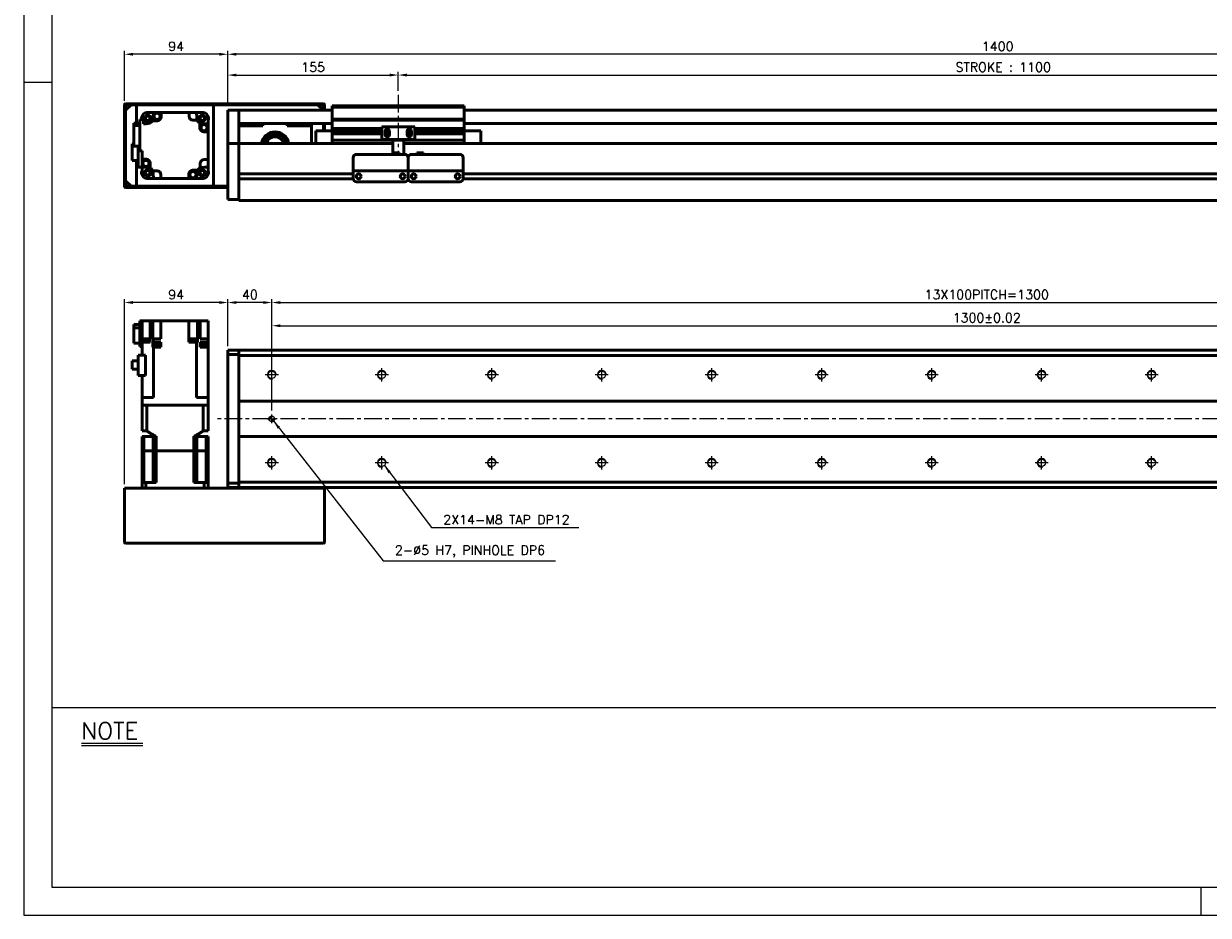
# Model space of a CAD drawing. Header units: millimetres. Extents: x 46891 to 50687, y 6223 to 10043.
# Tile 1 of 5: x 48547 to 49624, y 8529 to 9339. Entities that reach past the tile are written whole.
import ezdxf

# ---------------------------------------------------------------- set-up
doc = ezdxf.new("R2010")
doc.units = ezdxf.units.MM
doc.header["$LTSCALE"] = 0.5
doc.linetypes.add('CENTER', pattern=[50.8, 31.75, -6.35, 6.35, -6.35])
doc.layers.get('0').update_dxf_attribs({"lineweight": 20})
for name, color, linetype, lineweight in [('1', 1, 'CENTER', 13), ('4', 4, 'Continuous', 13), ('외형선(ISO)', 7, 'Continuous', 50)]:
    doc.layers.add(name, color=color, linetype=linetype, lineweight=lineweight)
for name, color, linetype in [('3', 3, 'Continuous'), ('C', 1, 'CENTER'), ('DIM', 4, 'Continuous')]:
    doc.layers.add(name, color=color, linetype=linetype)
doc.styles.add('DSR TEXT', font='romans.shx', dxfattribs={"bigfont": 'whgtxt.shx'})
doc.styles.get("Standard").update_dxf_attribs({"font": 'romans.shx', "bigfont": 'whgtxt.shx'})
doc.dimstyles.new('DSR', dxfattribs={"dimscale": 2, "dimtxt": 3, "dimasz": 3, "dimexe": 0.5, "dimexo": 0.5, "dimgap": 0.5, "dimtad": 1, "dimdsep": 46, "dimtxsty": 'Standard', "dimcen": 2.5, "dimclrd": 4, "dimclre": 4, "dimclrt": 2, "dimadec": 0, "dimazin": 2, "dimtfac": 1, "dimtmove": 0, "dimatfit": 3, "dimfxl": 0, "dimlwd": -1, "dimlwe": -1, "dimarcsym": 0})

# ---------------------------------------------------------------- blocks, each defined once
blk = doc.blocks.new('A$C13F00394')
for p, q in [((-202.34, 25.67), (-191.42, 25.67)), ((-202.34, 25.3), (-191.42, 25.3))]:
    blk.add_line(p, q)
at = {"layer": '3'}
blk.add_line((0, 32), (-207.68, 32), dxfattribs=at)
at = {"layer": '4', "color": 0, "style": 'DSR TEXT'}
blk.add_text('NOTE', height=3, dxfattribs=at).set_placement((-202.39, 26.38))
blk = doc.blocks.new('A$C1C1952E1')
at = {"color": 1}
blk.add_lwpolyline([(0, 0), (420, 0), (420, 297), (0, 297)], close=True, dxfattribs=at)
at = {"color": 3}
blk.add_lwpolyline([(5, 5), (415, 5), (415, 292), (5, 292)], close=True, dxfattribs=at)
blk = doc.blocks.new('*D84')
at = {"color": 1, "linetype": 'ByBlock'}
for p, q in [((48732.3, 9264.2), (48732.3, 9295.6)), ((48887.3, 9278.2), (48887.3, 9295.6)), ((48740.1, 9292.6), (48879.5, 9292.6))]:
    blk.add_line(p, q, dxfattribs=at)
at = {"color": 1}
for points in [[(48740.1, 9293.9), (48740.1, 9291.3), (48732.3, 9292.6)], [(48879.5, 9293.9), (48879.5, 9291.3), (48887.3, 9292.6)]]:
    blk.add_solid(points, dxfattribs=at)
at = {"layer": 'Defpoints', "color": 0}
for p in [(48887.3, 9292.6), (48887.3, 9274.6), (48732.3, 9260.6)]:
    blk.add_point(p, dxfattribs=at)
at = {"color": 3, "insert": (48809.8, 9299.8), "char_height": 8.4, "attachment_point": 5, "style": 'DSR TEXT'}
blk.add_mtext('155', dxfattribs=at)
blk = doc.blocks.new('*D85')
at = {"color": 1, "linetype": 'ByBlock'}
for p, q in [((48887.3, 9278.2), (48887.3, 9295.6)), ((49987.3, 9278.2), (49987.3, 9295.6)), ((48895.1, 9292.6), (49979.5, 9292.6))]:
    blk.add_line(p, q, dxfattribs=at)
at = {"color": 1}
for points in [[(48895.1, 9293.9), (48895.1, 9291.3), (48887.3, 9292.6)], [(49979.5, 9293.9), (49979.5, 9291.3), (49987.3, 9292.6)]]:
    blk.add_solid(points, dxfattribs=at)
at = {"layer": 'Defpoints', "color": 0}
for p in [(49987.3, 9292.6), (48887.3, 9274.6), (49987.3, 9274.6)]:
    blk.add_point(p, dxfattribs=at)
at = {"color": 3, "insert": (49437.3, 9299.8), "char_height": 8.4, "attachment_point": 5, "style": 'DSR TEXT'}
blk.add_mtext('STROKE : 1100', dxfattribs=at)
blk = doc.blocks.new('*D83')
at = {"color": 1, "linetype": 'ByBlock'}
for p, q in [((48732.3, 9264.2), (48732.3, 9314.5)), ((50124.5, 9311.5), (48740.1, 9311.5)), ((50132.3, 9264.2), (50132.3, 9314.5))]:
    blk.add_line(p, q, dxfattribs=at)
at = {"color": 1}
for points in [[(48740.1, 9312.8), (48740.1, 9310.2), (48732.3, 9311.5)], [(50124.5, 9312.8), (50124.5, 9310.2), (50132.3, 9311.5)]]:
    blk.add_solid(points, dxfattribs=at)
at = {"layer": 'Defpoints', "color": 0}
for p in [(48732.3, 9311.5), (48732.3, 9260.6), (50132.3, 9260.6)]:
    blk.add_point(p, dxfattribs=at)
at = {"color": 3, "insert": (49432.3, 9318.7), "char_height": 8.4, "attachment_point": 5, "style": 'DSR TEXT'}
blk.add_mtext('1400', dxfattribs=at)
blk = doc.blocks.new('*D87')
at = {"color": 1, "linetype": 'ByBlock'}
for p, q in [((48638.3, 9269.2), (48638.3, 9314.5)), ((48724.5, 9311.5), (48646.1, 9311.5)), ((48732.3, 9264.2), (48732.3, 9314.5))]:
    blk.add_line(p, q, dxfattribs=at)
at = {"color": 1}
for points in [[(48646.1, 9312.8), (48646.1, 9310.2), (48638.3, 9311.5)], [(48724.5, 9312.8), (48724.5, 9310.2), (48732.3, 9311.5)]]:
    blk.add_solid(points, dxfattribs=at)
at = {"layer": 'Defpoints', "color": 0}
for p in [(48638.3, 9311.5), (48638.3, 9265.6), (48732.3, 9260.6)]:
    blk.add_point(p, dxfattribs=at)
at = {"color": 3, "insert": (48685.3, 9318.7), "char_height": 8.4, "attachment_point": 5, "style": 'DSR TEXT'}
blk.add_mtext('94', dxfattribs=at)
blk = doc.blocks.new('A$C33E56CC6')
h = blk.add_hatch()
h.set_pattern_fill('ANSI31', color=256, style=0)
h.set_pattern_definition([(45, (-7065.45672, -6508.5399), (-0.0883883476, 0.0883883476), [])])
h.paths.add_polyline_path([(4, 6.5, 0.414214), (1.5, 4), (4, 4)])
h.paths.add_polyline_path([(6.5, 4), (4, 4), (4, 1.5, 0.414214)])
blk.add_circle((4, 4), 2.5)
at = {"layer": '1'}
for p, q in [((0, 4), (8, 4)), ((4, 0), (4, 8))]:
    blk.add_line(p, q, dxfattribs=at)
blk = doc.blocks.new('tap8')
blk.add_circle((0, 0), 3.4)
at = {"layer": 'C', "color": 1, "linetype": 'CENTER'}
for p, q in [((-6, 0), (6, 0)), ((0, -6), (0, 6))]:
    blk.add_line(p, q, dxfattribs=at)
at = {"layer": 'DIM', "color": 3}
blk.add_arc((0, 0), 4, 263.8455, 189.4314, dxfattribs=at)
blk = doc.blocks.new('*D90')
at = {"color": 1, "linetype": 'ByBlock'}
for p, q in [((48772.3, 8987.8), (48772.3, 9067.8)), ((48780.1, 9064.8), (50064.5, 9064.8)), ((50072.3, 8987.8), (50072.3, 9067.8))]:
    blk.add_line(p, q, dxfattribs=at)
at = {"color": 1}
for points in [[(48780.1, 9066.1), (48780.1, 9063.5), (48772.3, 9064.8)], [(50064.5, 9066.1), (50064.5, 9063.5), (50072.3, 9064.8)]]:
    blk.add_solid(points, dxfattribs=at)
at = {"layer": 'Defpoints', "color": 0}
for p in [(50072.3, 9064.8), (48772.3, 8984.2), (50072.3, 8984.2)]:
    blk.add_point(p, dxfattribs=at)
at = {"color": 3, "insert": (49422.3, 9072), "char_height": 8.4, "attachment_point": 5, "style": 'DSR TEXT'}
blk.add_mtext('1300%%P0.02', dxfattribs=at)
blk = doc.blocks.new('*D91')
at = {"color": 1, "linetype": 'ByBlock'}
for p, q in [((48772.3, 9031.4), (48772.3, 9088.9)), ((48780.1, 9085.9), (50064.5, 9085.9)), ((50072.3, 9031.4), (50072.3, 9088.9))]:
    blk.add_line(p, q, dxfattribs=at)
at = {"color": 1}
for points in [[(48780.1, 9087.2), (48780.1, 9084.6), (48772.3, 9085.9)], [(50064.5, 9087.2), (50064.5, 9084.6), (50072.3, 9085.9)]]:
    blk.add_solid(points, dxfattribs=at)
at = {"layer": 'Defpoints', "color": 0}
for p in [(50072.3, 9085.9), (48772.3, 9027.8), (50072.3, 9027.8)]:
    blk.add_point(p, dxfattribs=at)
at = {"color": 3, "insert": (49422.3, 9093.1), "char_height": 8.4, "attachment_point": 5, "style": 'DSR TEXT'}
blk.add_mtext('13X100PITCH=1300', dxfattribs=at)
blk = doc.blocks.new('*D93')
at = {"color": 1, "linetype": 'ByBlock'}
for p, q in [((48732.3, 9046.3), (48732.3, 9088.9)), ((48764.5, 9085.9), (48740.1, 9085.9)), ((48772.3, 8987.8), (48772.3, 9088.9))]:
    blk.add_line(p, q, dxfattribs=at)
at = {"color": 1}
for points in [[(48740.1, 9087.2), (48740.1, 9084.6), (48732.3, 9085.9)], [(48764.5, 9087.2), (48764.5, 9084.6), (48772.3, 9085.9)]]:
    blk.add_solid(points, dxfattribs=at)
at = {"layer": 'Defpoints', "color": 0}
for p in [(48732.3, 9085.9), (48732.3, 9042.7), (48772.3, 8984.2)]:
    blk.add_point(p, dxfattribs=at)
at = {"color": 3, "insert": (48752.3, 9093.1), "char_height": 8.4, "attachment_point": 5, "style": 'DSR TEXT'}
blk.add_mtext('40', dxfattribs=at)
blk = doc.blocks.new('*D95')
at = {"color": 1, "linetype": 'ByBlock'}
for p, q in [((48638.3, 8920.8), (48638.3, 9088.9)), ((48724.5, 9085.9), (48646.1, 9085.9)), ((48732.3, 9046.3), (48732.3, 9088.9))]:
    blk.add_line(p, q, dxfattribs=at)
at = {"color": 1}
for points in [[(48646.1, 9087.2), (48646.1, 9084.6), (48638.3, 9085.9)], [(48724.5, 9087.2), (48724.5, 9084.6), (48732.3, 9085.9)]]:
    blk.add_solid(points, dxfattribs=at)
at = {"layer": 'Defpoints', "color": 0}
for p in [(48638.3, 9085.9), (48732.3, 9042.7), (48638.3, 8917.2)]:
    blk.add_point(p, dxfattribs=at)
at = {"color": 3, "insert": (48685.3, 9093.1), "char_height": 8.4, "attachment_point": 5, "style": 'DSR TEXT'}
blk.add_mtext('94', dxfattribs=at)

msp = doc.modelspace()

# ---------------------------------------------------------------- linework, layer by layer
at = {"color": 1}
for p, q in [((48572.15392, 9285.82874), (48546.67132, 9285.82874)), ((49616.94052, 8554.47812), (49616.94052, 8528.99552))]:
    msp.add_line(p, q, dxfattribs=at)
at = {"layer": '1'}
for p, q in [((48887.25224, 9274.55564), (48887.25224, 9220.55564)), ((50142.25224, 8980.17354), (48722.25224, 8980.17354))]:
    msp.add_line(p, q, dxfattribs=at)
at = {"layer": '외형선(ISO)'}
for p, q in [((48638.25224, 9265.55564), (48638.25224, 9257.55564)), ((48819.25224, 9266.55564), (48639.25224, 9266.55564)), ((48639.25224, 9260.55564), (48644.25224, 9265.55564)), ((48639.25224, 9257.55564), (48639.25224, 9265.05564)), ((48639.75224, 9265.55564), (48818.75224, 9265.55564)), ((48649.25224, 9265.55564), (48644.25224, 9265.55564)), ((48649.25224, 9249.03372), (48649.25224, 9265.55564)), ((48719.25224, 9265.55564), (48719.25224, 9191.55564)), ((48814.25224, 9265.55564), (48719.25224, 9265.55564)), ((48814.25224, 9265.55564), (48819.25224, 9260.55564)), ((48819.25224, 9265.05564), (48819.25224, 9260.55564)), ((48820.25224, 9260.55564), (48820.25224, 9265.55564)), ((48827.25224, 9263.55564), (48827.25224, 9264.55564)), ((48947.25224, 9264.55564), (48827.25224, 9264.55564)), ((48827.25224, 9252.55564), (48827.25224, 9263.55564)), ((48827.25224, 9263.55564), (48947.25224, 9263.55564)), ((48947.25224, 9264.55564), (48947.25224, 9263.55564)), ((48947.25224, 9263.55564), (48947.25224, 9252.55564)), ((48638.25224, 9257.55564), (48639.25224, 9257.55564)), ((48638.25224, 9253.55564), (48638.25224, 9257.55564)), ((48639.25224, 9253.55564), (48638.25224, 9253.55564)), ((48638.25224, 9253.55564), (48638.25224, 9203.55564)), ((48639.25224, 9260.55564), (48639.25224, 9196.55564)), ((48639.25224, 9203.55564), (48639.25224, 9253.55564)), ((48654.25224, 9254.25097), (48654.25224, 9254.05564)), ((48654.25224, 9252.25564), (48654.25224, 9254.05564)), ((48658.75224, 9258.55564), (48658.55691, 9258.55564)), ((48658.75224, 9258.55564), (48664.69288, 9258.55564)), ((48664.69288, 9258.55564), (48671.75224, 9258.55564)), ((48697.05224, 9258.55564), (48671.75224, 9258.55564)), ((48671.75224, 9258.55564), (48671.75224, 9254.55564)), ((48697.05224, 9255.05564), (48697.05224, 9258.55564)), ((48697.05224, 9258.55564), (48703.81161, 9258.55564)), ((48703.81161, 9258.55564), (48709.75224, 9258.55564)), ((48709.94757, 9258.55564), (48709.75224, 9258.55564)), ((48714.25224, 9254.05564), (48714.25224, 9254.25097)), ((48714.25224, 9254.05564), (48714.25224, 9248.11501)), ((48732.25224, 9260.55564), (48732.25224, 9258.55564)), ((48742.25224, 9260.55564), (48732.25224, 9260.55564)), ((48732.25224, 9257.77112), (48732.25224, 9258.55564)), ((48732.25224, 9257.27241), (48732.25224, 9257.77112)), ((48732.25224, 9257.27241), (48732.25224, 9256.20393)), ((48732.25224, 9256.20393), (48732.25224, 9253.21813)), ((48732.25224, 9244.65382), (48732.25224, 9253.21813)), ((48742.25224, 9258.55564), (48742.25224, 9260.55564)), ((48742.25224, 9260.55564), (48827.25224, 9260.55564)), ((48742.25224, 9260.55564), (48742.25224, 9258.55564)), ((48742.25224, 9258.55564), (48742.25224, 9257.77112)), ((48742.25224, 9257.77112), (48742.25224, 9258.55564)), ((48742.25224, 9257.77112), (48742.25224, 9257.27241)), ((48742.25224, 9257.27241), (48742.25224, 9257.77112)), ((48742.25224, 9256.20393), (48742.25224, 9257.27241)), ((48742.25224, 9257.27241), (48742.25224, 9256.20393)), ((48742.25224, 9253.21813), (48742.25224, 9256.20393)), ((48742.25224, 9256.20393), (48742.25224, 9253.21813)), ((48742.25224, 9253.21813), (48742.25224, 9244.65382)), ((48742.25224, 9249.05564), (48742.25224, 9253.21813)), ((48827.25224, 9251.55564), (48827.25224, 9252.55564)), ((48827.25224, 9252.55564), (48947.25224, 9252.55564)), ((48947.25224, 9260.55564), (50122.25224, 9260.55564)), ((48947.25224, 9252.55564), (48947.25224, 9251.55564)), ((48652.25224, 9249.03372), (48646.75224, 9249.03372)), ((48646.75224, 9249.03372), (48646.75224, 9246.84364)), ((48646.75224, 9246.84364), (48652.25224, 9246.84364)), ((48646.75224, 9246.84364), (48646.75224, 9228.07756)), ((48655.75224, 9252.25564), (48652.25224, 9252.25564)), ((48652.25224, 9252.25564), (48652.25224, 9223.85564)), ((48655.75224, 9248.23081), (48655.75224, 9252.25564)), ((48668.25224, 9251.05564), (48663.74417, 9251.05564)), ((48704.53087, 9251.55564), (48700.55224, 9251.55564)), ((48706.75224, 9244.55564), (48706.75224, 9249.06372)), ((48714.25224, 9241.05564), (48714.25224, 9248.11501)), ((48732.25224, 9242.55853), (48732.25224, 9244.65382)), ((48732.25224, 9231.13658), (48732.25224, 9242.55853)), ((48742.25224, 9248.55564), (48827.25224, 9248.55564)), ((48764.25224, 9246.55564), (48742.25224, 9246.55564)), ((48742.25224, 9244.65382), (48742.25224, 9242.55853)), ((48742.25224, 9242.55853), (48742.25224, 9231.13658)), ((48762.25224, 9248.55564), (48762.25224, 9246.55564)), ((48764.25224, 9248.55564), (48764.25224, 9246.55564)), ((48786.25224, 9246.55564), (48786.25224, 9248.55564)), ((48808.25224, 9246.55564), (48786.25224, 9246.55564)), ((48808.25224, 9248.55564), (48808.25224, 9246.55564)), ((48808.25224, 9230.55564), (48808.25224, 9246.55564)), ((48812.25224, 9242.05564), (48812.25224, 9230.55564)), ((48827.25224, 9242.05564), (48812.25224, 9242.05564)), ((48819.25224, 9242.05564), (48819.25224, 9248.55564)), ((48819.25224, 9248.55564), (48819.25224, 9242.05564)), ((48820.25224, 9242.05564), (48820.25224, 9248.55564)), ((48827.25224, 9250.55564), (48827.25224, 9251.55564)), ((48827.25224, 9251.55564), (48947.25224, 9251.55564)), ((48827.25224, 9244.05564), (48827.25224, 9250.55564)), ((48827.25224, 9243.55564), (48827.25224, 9244.05564)), ((48827.25224, 9244.05564), (48872.25224, 9244.05564)), ((48827.25224, 9243.05564), (48827.25224, 9243.55564)), ((48827.25224, 9243.55564), (48872.25224, 9243.55564)), ((48827.25224, 9242.05564), (48827.25224, 9243.05564)), ((48827.25224, 9243.05564), (48872.25224, 9243.05564)), ((48827.25224, 9241.55564), (48827.25224, 9242.05564)), ((48827.25224, 9242.05564), (48872.25224, 9242.05564)), ((48902.25224, 9245.55564), (48872.25224, 9245.55564)), ((48872.25224, 9234.15564), (48872.25224, 9245.55564)), ((48875.31575, 9242.05564), (48876.129, 9242.05564)), ((48875.92937, 9243.05564), (48878.57512, 9243.05564)), ((48878.37549, 9242.05564), (48879.18874, 9242.05564)), ((48895.31575, 9242.05564), (48896.129, 9242.05564)), ((48895.92937, 9243.05564), (48898.57512, 9243.05564)), ((48898.37549, 9242.05564), (48899.18874, 9242.05564)), ((48902.25224, 9245.55564), (48902.25224, 9234.15564)), ((48902.25224, 9244.05564), (48947.25224, 9244.05564)), ((48902.25224, 9243.55564), (48947.25224, 9243.55564)), ((48902.25224, 9243.05564), (48947.25224, 9243.05564)), ((48902.25224, 9242.05564), (48947.25224, 9242.05564)), ((48947.25224, 9251.55564), (48947.25224, 9250.55564)), ((48947.25224, 9250.55564), (48947.25224, 9244.05564)), ((48947.25224, 9248.55564), (50122.25224, 9248.55564)), ((48947.25224, 9244.05564), (48947.25224, 9243.55564)), ((48947.25224, 9243.55564), (48947.25224, 9243.05564)), ((48947.25224, 9243.05564), (48947.25224, 9242.05564)), ((48947.25224, 9242.05564), (48962.25224, 9242.05564)), ((48947.25224, 9242.05564), (48947.25224, 9241.55564)), ((48962.25224, 9230.55564), (48962.25224, 9242.05564)), ((48714.25224, 9241.05564), (48710.25224, 9241.05564)), ((48714.25224, 9215.75564), (48714.25224, 9241.05564)), ((48732.25224, 9230.55564), (48732.25224, 9231.13658)), ((48742.25224, 9231.13658), (48742.25224, 9230.55564)), ((48827.25224, 9241.05564), (48827.25224, 9241.55564)), ((48827.25224, 9241.55564), (48872.25224, 9241.55564)), ((48827.25224, 9240.05564), (48827.25224, 9241.05564)), ((48827.25224, 9241.05564), (48872.25224, 9241.05564)), ((48827.25224, 9239.55564), (48827.25224, 9240.05564)), ((48827.25224, 9240.05564), (48872.25224, 9240.05564)), ((48827.25224, 9239.05564), (48827.25224, 9239.55564)), ((48827.25224, 9239.55564), (48872.25224, 9239.55564)), ((48827.25224, 9234.55564), (48827.25224, 9239.05564)), ((48827.25224, 9239.05564), (48872.25224, 9239.05564)), ((48827.25224, 9234.55564), (48827.25224, 9233.55564)), ((48827.25224, 9230.55564), (48827.25224, 9233.55564)), ((48827.25224, 9233.55564), (48947.25224, 9233.55564)), ((48882.25224, 9234.15564), (48872.25224, 9234.15564)), ((48875.25224, 9241.55564), (48876.02274, 9241.55564)), ((48875.25224, 9238.55564), (48875.25224, 9241.55564)), ((48875.25224, 9241.55564), (48876.02274, 9241.55564)), ((48875.25224, 9241.05564), (48876.129, 9241.05564)), ((48875.25224, 9241.05564), (48876.129, 9241.05564)), ((48875.25224, 9240.05564), (48879.25224, 9240.05564)), ((48875.25224, 9240.05564), (48879.25224, 9240.05564)), ((48875.25224, 9239.55564), (48879.25224, 9239.55564)), ((48875.25224, 9239.55564), (48879.25224, 9239.55564)), ((48875.25224, 9239.05564), (48879.25224, 9239.05564)), ((48875.25224, 9239.05564), (48879.25224, 9239.05564)), ((48878.37549, 9241.05564), (48879.25224, 9241.05564)), ((48878.48174, 9241.55564), (48879.25224, 9241.55564)), ((48879.25224, 9241.55564), (48879.25224, 9238.55564)), ((48882.25224, 9234.65564), (48882.25224, 9234.15564)), ((48892.25224, 9234.15564), (48882.25224, 9234.15564)), ((48882.25224, 9232.05564), (48882.25224, 9234.15564)), ((48882.25224, 9232.05564), (48882.25224, 9222.05579)), ((48892.25224, 9234.15564), (48892.25224, 9234.65564)), ((48902.25224, 9234.15564), (48892.25224, 9234.15564)), ((48892.25224, 9234.15564), (48892.25224, 9232.05564)), ((48892.25224, 9220.5558), (48892.25224, 9232.05564)), ((48895.25224, 9241.55564), (48896.02274, 9241.55564)), ((48895.25224, 9238.55564), (48895.25224, 9241.55564)), ((48895.25224, 9241.05564), (48896.129, 9241.05564)), ((48895.25224, 9240.05564), (48899.25224, 9240.05564)), ((48895.25224, 9240.05564), (48899.25224, 9240.05564)), ((48895.25224, 9239.55564), (48899.25224, 9239.55564)), ((48895.25224, 9239.55564), (48899.25224, 9239.55564)), ((48895.25224, 9239.05564), (48899.25224, 9239.05564)), ((48895.25224, 9239.05564), (48899.25224, 9239.05564)), ((48898.37549, 9241.05564), (48899.25224, 9241.05564)), ((48898.37549, 9241.05564), (48899.25224, 9241.05564)), ((48898.48174, 9241.55564), (48899.25224, 9241.55564)), ((48898.48174, 9241.55564), (48899.25224, 9241.55564)), ((48899.25224, 9241.55564), (48899.25224, 9238.55564)), ((48902.25224, 9241.55564), (48947.25224, 9241.55564)), ((48902.25224, 9241.05564), (48947.25224, 9241.05564)), ((48902.25224, 9240.05564), (48947.25224, 9240.05564)), ((48902.25224, 9239.55564), (48947.25224, 9239.55564)), ((48902.25224, 9239.05564), (48947.25224, 9239.05564)), ((48947.25224, 9241.55564), (48947.25224, 9241.05564)), ((48947.25224, 9241.05564), (48947.25224, 9240.05564)), ((48947.25224, 9240.05564), (48947.25224, 9239.55564)), ((48947.25224, 9239.55564), (48947.25224, 9239.05564)), ((48947.25224, 9239.05564), (48947.25224, 9234.55564)), ((48947.25224, 9233.55564), (48947.25224, 9234.55564)), ((48947.25224, 9233.55564), (48947.25224, 9230.55564)), ((48645.45224, 9230.20564), (48646.75224, 9230.20564)), ((48645.45224, 9230.20564), (48645.45224, 9215.10564)), ((48646.75224, 9228.07756), (48652.25224, 9228.07756)), ((48650.85224, 9228.07756), (48650.85224, 9208.75564)), ((48652.25224, 9223.85564), (48654.25224, 9223.85564)), ((48654.25224, 9223.85564), (48654.25224, 9216.05564)), ((48732.25224, 9230.55564), (48732.25224, 9227.55564)), ((48742.25224, 9230.55564), (48732.25224, 9230.55564)), ((48732.25224, 9184.79828), (48732.25224, 9227.55564)), ((48742.25224, 9230.55564), (48742.25224, 9227.55564)), ((48742.25224, 9227.55564), (48742.25224, 9230.55564)), ((48882.25224, 9230.55564), (48742.25224, 9230.55564)), ((48742.25224, 9203.00564), (48742.25224, 9227.55564)), ((48742.25224, 9227.55564), (48742.25224, 9184.79828)), ((48849.25224, 9220.5558), (48893.25224, 9220.5558)), ((48882.25224, 9222.05579), (48882.25224, 9220.5558)), ((48882.25224, 9222.05579), (48888.25224, 9222.05579)), ((48882.25224, 9222.05579), (48882.25224, 9220.5558)), ((48888.25224, 9222.05579), (48888.25224, 9220.5558)), ((50122.25224, 9230.55564), (48892.25224, 9230.55564)), ((48899.25224, 9220.5558), (48943.25224, 9220.5558)), ((48910.25224, 9222.05579), (48904.25224, 9222.05579)), ((48904.25224, 9220.5558), (48904.25224, 9222.05579)), ((48910.25224, 9220.5558), (48910.25224, 9222.05579)), ((48645.45224, 9215.10564), (48650.85224, 9215.10564)), ((48649.25224, 9191.55564), (48649.25224, 9215.10564)), ((48654.25224, 9216.05564), (48658.25224, 9216.05564)), ((48654.25224, 9216.05564), (48654.25224, 9208.99627)), ((48661.75224, 9212.55564), (48661.75224, 9208.04756)), ((48707.25224, 9208.27702), (48707.25224, 9212.25564)), ((48710.75224, 9215.75564), (48714.25224, 9215.75564)), ((48714.25224, 9208.99627), (48714.25224, 9215.75564)), ((48846.25224, 9207.5558), (48846.25224, 9217.5558)), ((48896.25224, 9217.5558), (48896.25224, 9207.5558)), ((48896.25224, 9207.5558), (48896.25224, 9217.5558)), ((48946.25224, 9217.5558), (48946.25224, 9207.5558)), ((48638.25224, 9203.55564), (48639.25224, 9203.55564)), ((48638.25224, 9199.55564), (48638.25224, 9203.55564)), ((48639.25224, 9199.55564), (48638.25224, 9199.55564)), ((48638.25224, 9199.55564), (48638.25224, 9191.55564)), ((48639.25224, 9192.05564), (48639.25224, 9199.55564)), ((48650.85224, 9208.75564), (48657.46357, 9208.75564)), ((48654.25224, 9203.05564), (48654.25224, 9208.75564)), ((48654.25224, 9203.05564), (48654.25224, 9202.86031)), ((48658.55691, 9198.55564), (48658.75224, 9198.55564)), ((48664.69288, 9198.55564), (48658.75224, 9198.55564)), ((48663.97362, 9205.55564), (48667.95224, 9205.55564)), ((48664.69288, 9198.55564), (48671.45224, 9198.55564)), ((48671.45224, 9202.05564), (48671.45224, 9198.55564)), ((48671.45224, 9198.55564), (48696.75224, 9198.55564)), ((48696.75224, 9198.55564), (48696.75224, 9202.55564)), ((48703.81161, 9198.55564), (48696.75224, 9198.55564)), ((48700.25224, 9206.05564), (48704.76032, 9206.05564)), ((48703.81161, 9198.55564), (48709.75224, 9198.55564)), ((48709.75224, 9198.55564), (48709.94757, 9198.55564)), ((48714.25224, 9203.05564), (48714.25224, 9208.99627)), ((48714.25224, 9202.86031), (48714.25224, 9203.05564)), ((48846.25224, 9202.80564), (48742.25224, 9202.80564)), ((48846.25224, 9207.5558), (48846.25224, 9205.55579)), ((48846.25224, 9205.55577), (48846.25224, 9205.55579)), ((48846.25224, 9205.55579), (48896.25224, 9205.55579)), ((48846.25224, 9205.05576), (48846.25224, 9205.55577)), ((48846.25224, 9205.55577), (48849.02274, 9205.55577)), ((48846.25224, 9198.55576), (48846.25224, 9205.05576)), ((48851.27558, 9202.80564), (48851.22891, 9202.80564)), ((48851.48174, 9205.55577), (48853.75224, 9205.55577)), ((48858.75224, 9205.55577), (48883.75224, 9205.55577)), ((48888.75224, 9205.55577), (48891.02274, 9205.55577)), ((48891.27558, 9202.80564), (48891.22891, 9202.80564)), ((48893.48174, 9205.55577), (48896.25224, 9205.55577)), ((48896.25224, 9205.55579), (48896.25224, 9207.5558)), ((48896.25224, 9207.5558), (48896.25224, 9205.55579)), ((48896.25224, 9205.55579), (48896.25224, 9205.55577)), ((48896.25224, 9205.55577), (48896.25224, 9205.55579)), ((48896.25224, 9205.55579), (48946.25224, 9205.55579)), ((48896.25224, 9205.55577), (48896.25224, 9205.05576)), ((48896.25224, 9205.05576), (48896.25224, 9205.55577)), ((48896.25224, 9205.55577), (48899.02274, 9205.55577)), ((48896.25224, 9205.05576), (48896.25224, 9198.55576)), ((48896.25224, 9198.55576), (48896.25224, 9205.05576)), ((48901.27558, 9202.80564), (48901.22891, 9202.80564)), ((48901.27558, 9202.80564), (48901.22891, 9202.80564)), ((48901.48174, 9205.55577), (48903.75224, 9205.55577)), ((48908.75224, 9205.55577), (48933.75224, 9205.55577)), ((48938.75224, 9205.55577), (48941.02274, 9205.55577)), ((48941.27558, 9202.80564), (48941.22891, 9202.80564)), ((48941.27558, 9202.80564), (48941.22891, 9202.80564)), ((48943.48174, 9205.55577), (48946.25224, 9205.55577)), ((48946.25224, 9205.55579), (48946.25224, 9207.5558)), ((48946.25224, 9205.55579), (48946.25224, 9205.55577)), ((48946.25224, 9205.55577), (48946.25224, 9205.05576)), ((48946.25224, 9205.05576), (48946.25224, 9198.55576)), ((49950.25224, 9202.80564), (48946.25224, 9202.80564)), ((49950.25224, 9202.80564), (48946.25224, 9202.80564)), ((48644.25224, 9191.55564), (48639.25224, 9196.55564)), ((48639.25224, 9190.55564), (48732.25224, 9190.55564)), ((48732.25224, 9191.55564), (48639.75224, 9191.55564)), ((48644.25224, 9191.55564), (48649.25224, 9191.55564)), ((48719.25224, 9191.55564), (48732.25224, 9191.55564)), ((48846.26269, 9198.30564), (48742.25224, 9198.30564)), ((48742.25224, 9184.79828), (48742.25224, 9198.10564)), ((48849.25224, 9195.55576), (48893.25224, 9195.55576)), ((48896.26269, 9198.30564), (48896.2418, 9198.30564)), ((48899.25224, 9195.55576), (48943.25224, 9195.55576)), ((49950.26269, 9198.30564), (48946.2418, 9198.30564)), ((49950.26269, 9198.30564), (48946.2418, 9198.30564)), ((48732.25224, 9184.79828), (48732.25224, 9182.67696)), ((48732.25224, 9179.55564), (48732.25224, 9182.67696)), ((48742.25224, 9179.55564), (48732.25224, 9179.55564)), ((48742.25224, 9184.79828), (48742.25224, 9182.67696)), ((48742.25224, 9182.67696), (48742.25224, 9184.79828)), ((48742.25224, 9178.55564), (48742.25224, 9182.67696)), ((48742.25224, 9182.67696), (48742.25224, 9179.55564)), ((48742.25224, 9178.55564), (50122.25224, 9178.55564)), ((48652.25224, 9069.27354), (48654.25224, 9069.27354)), ((48652.25224, 9069.27354), (48652.25224, 9045.77354)), ((48654.25224, 9069.27354), (48658.25224, 9069.27354)), ((48654.25224, 9069.27354), (48654.25224, 9049.77354)), ((48661.75224, 9069.27354), (48658.25224, 9069.27354)), ((48663.97362, 9069.27354), (48661.75224, 9069.27354)), ((48661.75224, 9069.27354), (48661.75224, 9049.77354)), ((48663.97362, 9069.27354), (48667.95224, 9069.27354)), ((48663.97362, 9069.27354), (48663.97362, 9052.77354)), ((48671.45224, 9069.27354), (48667.95224, 9069.27354)), ((48671.45224, 9069.27354), (48696.75224, 9069.27354)), ((48671.45224, 9069.27354), (48671.45224, 9052.77354)), ((48696.75224, 9049.77354), (48696.75224, 9069.27354)), ((48700.25224, 9069.27354), (48696.75224, 9069.27354)), ((48700.25224, 9069.27354), (48704.76032, 9069.27354)), ((48707.25224, 9069.27354), (48704.76032, 9069.27354)), ((48704.76032, 9049.77354), (48704.76032, 9069.27354)), ((48707.25224, 9052.77354), (48707.25224, 9069.27354)), ((48710.75224, 9069.27354), (48707.25224, 9069.27354)), ((48710.75224, 9069.27354), (48714.25224, 9069.27354)), ((48714.25224, 9069.27354), (48714.25224, 9052.77354)), ((48646.75224, 9065.87349), (48652.25224, 9065.87349)), ((48646.75224, 9065.87349), (48646.75224, 9062.90123)), ((48646.75224, 9062.90123), (48652.25224, 9062.90123)), ((48646.75224, 9062.90123), (48646.75224, 9049.0736)), ((48646.75224, 9049.0736), (48652.25224, 9049.0736)), ((48654.25224, 9049.77354), (48654.25224, 9037.92354)), ((48654.25224, 9049.77354), (48659.81222, 9049.77354)), ((48654.76354, 9050.27354), (48660.76354, 9050.27354)), ((48654.76354, 9049.77354), (48654.76354, 9050.27354)), ((48654.81354, 9050.97354), (48660.71354, 9050.97354)), ((48654.81354, 9050.27354), (48654.81354, 9050.97354)), ((48654.96354, 9052.97354), (48660.56354, 9052.97354)), ((48654.96354, 9050.97354), (48654.96354, 9052.97354)), ((48661.75224, 9049.77354), (48659.81222, 9049.77354)), ((48660.56354, 9050.97354), (48660.56354, 9052.97354)), ((48660.71354, 9050.27354), (48660.71354, 9050.97354)), ((48660.76354, 9049.77354), (48660.76354, 9050.27354)), ((48664.29357, 9052.77354), (48663.97362, 9052.77354)), ((48663.97362, 9049.77354), (48663.97362, 9045.27354)), ((48663.97362, 9049.77354), (48664.29357, 9049.77354)), ((48664.29357, 9052.77354), (48664.69288, 9052.77354)), ((48664.69288, 9049.77354), (48664.29357, 9049.77354)), ((48664.69288, 9052.77354), (48671.45224, 9052.77354)), ((48664.69288, 9052.77354), (48664.69288, 9049.77354)), ((48671.45224, 9049.77354), (48664.69288, 9049.77354)), ((48664.78949, 9047.97354), (48670.38949, 9047.97354)), ((48664.78949, 9045.97354), (48664.78949, 9047.97354)), ((48670.38949, 9045.97354), (48670.38949, 9047.97354)), ((48671.45224, 9045.27354), (48671.45224, 9049.77354)), ((48703.81161, 9049.77354), (48696.75224, 9049.77354)), ((48697.54821, 9050.27354), (48703.54821, 9050.27354)), ((48697.54821, 9049.77354), (48697.54821, 9050.27354)), ((48697.59821, 9050.97354), (48703.49821, 9050.97354)), ((48697.59821, 9050.27354), (48697.59821, 9050.97354)), ((48697.74821, 9052.97354), (48703.34821, 9052.97354)), ((48697.74821, 9050.97354), (48697.74821, 9052.97354)), ((48703.34821, 9050.97354), (48703.34821, 9052.97354)), ((48703.49821, 9050.27354), (48703.49821, 9050.97354)), ((48703.54821, 9049.77354), (48703.54821, 9050.27354)), ((48703.81161, 8999.67354), (48703.81161, 9049.77354)), ((48703.81161, 9049.77354), (48704.21092, 9049.77354)), ((48704.76032, 9049.77354), (48704.21092, 9049.77354)), ((48708.69227, 9052.77354), (48707.25224, 9052.77354)), ((48707.25224, 9045.27354), (48707.25224, 9049.77354)), ((48707.25224, 9049.77354), (48708.69227, 9049.77354)), ((48708.53716, 9047.97354), (48714.13716, 9047.97354)), ((48708.53716, 9045.97354), (48708.53716, 9047.97354)), ((48708.69227, 9052.77354), (48714.25224, 9052.77354)), ((48714.25224, 9049.77354), (48708.69227, 9049.77354)), ((48714.13716, 9045.97354), (48714.13716, 9047.97354)), ((48714.25224, 9049.77354), (48714.25224, 9052.77354)), ((48714.25224, 9049.77354), (48714.25224, 9045.97354)), ((48650.85224, 9037.92354), (48657.46357, 9037.92354)), ((48650.85224, 9019.57354), (48650.85224, 9037.92354)), ((48654.25224, 9045.77354), (48652.25224, 9045.77354)), ((48654.21733, 9045.27354), (48654.21733, 9045.77354)), ((48654.25224, 9045.27354), (48654.21733, 9045.27354)), ((48657.46357, 9037.92354), (48657.46357, 9019.57354)), ((48664.29357, 9045.27354), (48663.97362, 9045.27354)), ((48664.29357, 9045.27354), (48664.69288, 9045.27354)), ((48664.63949, 9045.97354), (48670.53949, 9045.97354)), ((48664.63949, 9045.27354), (48664.63949, 9045.97354)), ((48664.69288, 9045.27354), (48667.13696, 9045.27354)), ((48664.69288, 8999.67354), (48664.69288, 9045.27354)), ((48668.04203, 9045.27354), (48667.13696, 9045.27354)), ((48668.04203, 9045.27354), (48671.45224, 9045.27354)), ((48670.53949, 9045.27354), (48670.53949, 9045.97354)), ((48708.69227, 9045.27354), (48707.25224, 9045.27354)), ((48708.38716, 9045.97354), (48714.28716, 9045.97354)), ((48708.38716, 9045.27354), (48708.38716, 9045.97354)), ((48708.69227, 9045.27354), (48714.25224, 9045.27354)), ((48714.28716, 9045.27354), (48714.25224, 9045.27354)), ((48714.25224, 8999.67354), (48714.25224, 9045.27354)), ((48714.28716, 9045.27354), (48714.28716, 9045.97354)), ((48732.25224, 9042.67354), (48732.25224, 9041.79486)), ((48742.25224, 9042.67354), (48732.25224, 9042.67354)), ((48732.25224, 9038.67354), (48732.25224, 9041.79486)), ((48732.25224, 8921.67354), (48732.25224, 9038.67354)), ((48742.25224, 9038.67354), (48732.25224, 9038.67354)), ((48742.25224, 9042.67354), (48742.25224, 9041.79486)), ((50122.25224, 9042.67354), (48742.25224, 9042.67354)), ((48742.25224, 9041.79486), (48742.25224, 9042.67354)), ((48742.25224, 9037.67354), (48742.25224, 9041.79486)), ((48742.25224, 9041.79486), (48742.25224, 9038.67354)), ((48742.25224, 8996.17354), (48742.25224, 9037.67354)), ((48742.25224, 9037.67354), (50122.25224, 9037.67354)), ((48645.45224, 9032.79854), (48650.85224, 9032.79854)), ((48645.45224, 9032.79854), (48645.45224, 9025.34854)), ((48645.45224, 9025.34854), (48650.85224, 9025.34854)), ((48657.46357, 9019.57354), (48650.85224, 9019.57354)), ((48654.25224, 8999.67354), (48654.25224, 9019.57354)), ((48654.25224, 8999.67354), (48654.25224, 8992.67354)), ((48654.25224, 8999.67354), (48658.75224, 8999.67354)), ((48664.69288, 8999.67354), (48658.75224, 8999.67354)), ((48703.81161, 8999.67354), (48709.75224, 8999.67354)), ((48709.75224, 8999.67354), (48714.25224, 8999.67354)), ((48714.25224, 8992.67354), (48714.25224, 8999.67354)), ((48742.25224, 8995.31999), (48742.25224, 8996.17354)), ((50122.25224, 8996.17354), (48742.25224, 8996.17354)), ((48742.25224, 8994.96644), (48742.25224, 8995.31999)), ((48742.25224, 8965.38065), (48742.25224, 8994.96644)), ((48742.25224, 8994.96644), (48742.25224, 8965.38065)), ((48654.25672, 8992.67354), (48654.25224, 8992.67354)), ((48654.25224, 8969.17354), (48654.25224, 8992.67354)), ((48658.55169, 8992.67354), (48654.25672, 8992.67354)), ((48658.55691, 8992.67354), (48658.55169, 8992.67354)), ((48658.55691, 8992.67354), (48709.94757, 8992.67354)), ((48658.55691, 8969.17354), (48658.55691, 8992.67354)), ((48709.75224, 8992.67354), (48658.75224, 8992.67354)), ((48709.95279, 8992.67354), (48709.94757, 8992.67354)), ((48709.94757, 8969.17354), (48709.94757, 8992.67354)), ((48714.24777, 8992.67354), (48709.95279, 8992.67354)), ((48714.25224, 8992.67354), (48714.24777, 8992.67354)), ((48714.25224, 8969.17354), (48714.25224, 8992.67354)), ((48658.55691, 8969.17354), (48654.25224, 8969.17354)), ((48655.96466, 8964.17354), (48654.25224, 8964.17354)), ((48654.25224, 8951.17354), (48654.25224, 8964.17354)), ((48664.50224, 8964.17354), (48655.96466, 8964.17354)), ((48655.96466, 8951.17354), (48655.96466, 8964.17354)), ((48667.21552, 8964.17354), (48664.50224, 8964.17354)), ((48664.50224, 8951.17354), (48664.50224, 8964.17354)), ((48667.21552, 8951.17354), (48667.21552, 8964.17354)), ((48704.00224, 8964.17354), (48701.28897, 8964.17354)), ((48701.28897, 8951.17354), (48701.28897, 8964.17354)), ((48704.00224, 8964.17354), (48712.53983, 8964.17354)), ((48704.00224, 8951.17354), (48704.00224, 8964.17354)), ((48714.25224, 8969.17354), (48709.94757, 8969.17354)), ((48714.25224, 8964.17354), (48712.53983, 8964.17354)), ((48712.53983, 8951.17354), (48712.53983, 8964.17354)), ((48714.25224, 8951.17354), (48714.25224, 8964.17354)), ((48742.25224, 8965.0271), (48742.25224, 8965.38065)), ((48742.25224, 8964.17354), (48742.25224, 8965.0271)), ((48742.25224, 8922.67354), (48742.25224, 8964.17354)), ((48742.25224, 8964.17354), (50122.25224, 8964.17354)), ((48654.25224, 8951.17354), (48655.96466, 8951.17354)), ((48654.25224, 8951.17354), (48654.25224, 8922.17354)), ((48655.96466, 8951.17354), (48654.25224, 8951.17354)), ((48655.96466, 8951.17354), (48659.50224, 8951.17354)), ((48655.96466, 8922.17354), (48655.96466, 8951.17354)), ((48655.96466, 8951.17354), (48659.50224, 8951.17354)), ((48659.50224, 8951.17354), (48664.50224, 8951.17354)), ((48659.50224, 8951.17354), (48664.50224, 8951.17354)), ((48664.50224, 8951.17354), (48667.21552, 8951.17354)), ((48664.50224, 8922.17354), (48664.50224, 8951.17354)), ((48667.21552, 8951.17354), (48664.50224, 8951.17354)), ((48667.21552, 8951.17354), (48701.28897, 8951.17354)), ((48667.21552, 8951.17354), (48667.21552, 8922.17354)), ((48667.21552, 8951.17354), (48701.28897, 8951.17354)), ((48701.28897, 8951.17354), (48704.00224, 8951.17354)), ((48701.28897, 8951.17354), (48701.28897, 8922.17354)), ((48704.00224, 8951.17354), (48701.28897, 8951.17354)), ((48704.00224, 8951.17354), (48709.00224, 8951.17354)), ((48704.00224, 8922.17354), (48704.00224, 8951.17354)), ((48704.00224, 8951.17354), (48709.00224, 8951.17354)), ((48709.00224, 8951.17354), (48712.53983, 8951.17354)), ((48709.00224, 8951.17354), (48712.53983, 8951.17354)), ((48712.53983, 8951.17354), (48714.25224, 8951.17354)), ((48712.53983, 8922.17354), (48712.53983, 8951.17354)), ((48714.25224, 8951.17354), (48712.53983, 8951.17354)), ((48714.25224, 8951.17354), (48714.25224, 8922.17354)), ((48657.79473, 8922.17354), (48654.25224, 8922.17354)), ((48654.25224, 8917.17354), (48654.25224, 8922.17354)), ((48657.79473, 8922.17354), (48667.21552, 8922.17354)), ((48657.79473, 8917.17354), (48657.79473, 8922.17354)), ((48701.28897, 8922.17354), (48710.70976, 8922.17354)), ((48714.25224, 8922.17354), (48710.70976, 8922.17354)), ((48710.70976, 8917.17354), (48710.70976, 8922.17354)), ((48714.25224, 8917.17354), (48714.25224, 8922.17354)), ((48732.25224, 8918.55222), (48732.25224, 8921.67354)), ((48742.25224, 8921.67354), (48732.25224, 8921.67354)), ((48732.25224, 8918.55222), (48732.25224, 8917.67354)), ((48742.25224, 8918.55222), (48742.25224, 8922.67354)), ((50122.25224, 8922.67354), (48742.25224, 8922.67354)), ((48742.25224, 8921.67354), (48742.25224, 8918.55222)), ((48742.25224, 8918.55222), (48742.25224, 8917.67354)), ((48742.25224, 8917.67354), (48742.25224, 8918.55222)), ((48638.25224, 8917.17354), (48639.25224, 8917.17354)), ((48638.25224, 8917.17354), (48638.25224, 8868.17354)), ((48639.25224, 8917.17354), (48819.25224, 8917.17354)), ((48742.25224, 8917.67354), (48732.25224, 8917.67354)), ((50122.25224, 8917.67354), (48742.25224, 8917.67354)), ((48759.60224, 8917.63354), (48790.90224, 8917.63354)), ((48759.60224, 8917.28854), (48759.60224, 8917.63354)), ((48759.60224, 8917.28854), (48790.90224, 8917.28854)), ((48790.90224, 8917.28854), (48790.90224, 8917.63354)), ((48819.25224, 8917.17354), (48820.25224, 8917.17354)), ((48820.25224, 8868.17354), (48820.25224, 8917.17354)), ((48639.25224, 8867.17354), (48819.25224, 8867.17354))]:
    msp.add_line(p, q, dxfattribs=at)
for centre, radius in [((48659.50351, 9253.30438), 2.9), ((48659.50351, 9253.30438), 2.7), ((48659.50351, 9253.30438), 2.5), ((48659.50351, 9253.30438), 2.1), ((48667.95628, 9255.04435), 3), ((48667.95628, 9255.04435), 2.95), ((48667.95628, 9255.04435), 2.8), ((48709.00098, 9253.30438), 2.9), ((48709.00098, 9253.30438), 2.7), ((48709.00098, 9253.30438), 2.5), ((48709.00098, 9253.30438), 2.1), ((48710.74095, 9244.8516), 3), ((48710.74095, 9244.8516), 2.95), ((48710.74095, 9244.8516), 2.8), ((48657.76354, 9212.25968), 3), ((48657.76354, 9212.25968), 2.95), ((48657.76354, 9212.25968), 2.8), ((48659.50351, 9203.8069), 2.9), ((48659.50351, 9203.8069), 2.7), ((48659.50351, 9203.8069), 2.5), ((48659.50351, 9203.8069), 2.1), ((48700.54821, 9202.06693), 3), ((48700.54821, 9202.06693), 2.95), ((48700.54821, 9202.06693), 2.8), ((48709.00098, 9203.8069), 2.9), ((48709.00098, 9203.8069), 2.7), ((48709.00098, 9203.8069), 2.5), ((48709.00098, 9203.8069), 2.1), ((48851.25224, 9200.55576), 2.25), ((48891.25224, 9200.55576), 2.25), ((48901.25224, 9200.55576), 2.25), ((48941.25224, 9200.55576), 2.25)]:
    msp.add_circle(centre, radius, dxfattribs=at)
for centre, radius, start, end in [((48639.25224, 9265.55564), 1, 90, 180), ((48639.75224, 9265.05564), 0.5, 90, 180), ((48818.75224, 9265.05564), 0.5, 0, 90), ((48819.25224, 9265.55564), 1, 0, 90), ((48656.50351, 9253.30438), 2.75, 141.28612553, 202.41788974), ((48658.75224, 9254.05564), 4.5, 90, 180), ((48684.25224, 9228.55564), 39.5, 139.40961259, 139.41958134), ((48684.25224, 9228.55564), 39.5, 130.58041866, 130.59038741), ((48659.50351, 9253.30438), 4.8, 332.06387432, 356.31242822), ((49043.50681, 9228.55564), 380, 175.47193699, 176.31242822), ((48668.25224, 9254.55564), 3.5, 270, 0), ((48700.55224, 9255.05564), 3.5, 180, 270), ((48700.915, 9255.64056), 2.95, 81.17588203, 98.82411797), ((48324.99767, 9228.55564), 380, 3.68757178, 4.52806301), ((48709.00098, 9253.30438), 4.8, 183.68757178, 201.36575753), ((48709.75224, 9254.05564), 4.5, 0, 90), ((48684.25224, 9228.55564), 39.5, 49.40961259, 49.41958134), ((48712.00085, 9253.30438), 2.75, 324.95393565, 38.70759762), ((48684.25224, 9228.55564), 39.5, 40.58041866, 40.59038741), ((48684.25224, 8869.30107), 380, 93.68757178, 94.3012223), ((48659.50351, 9253.30438), 4.8, 273.68757178, 332.06387432), ((48709.00098, 9253.30438), 4.8, 201.36575753, 242.06387432), ((48709.00098, 9253.30438), 4.8, 242.06387432, 266.31242822), ((48710.25224, 9244.55564), 3.5, 180, 270), ((48684.25224, 8869.30107), 380, 85.47193699, 86.31242822), ((48791.25224, 9244.55564), 2.4585, 54.43972491, 125.56027509), ((48877.25224, 9241.55564), 2, 0, 180), ((48877.25224, 9241.55564), 1.2295, 156.00421868, 180), ((48877.25224, 9241.55564), 1.2295, 156.00421868, 180), ((48877.25224, 9241.55564), 1.2295, 23.99578132, 156.00421868), ((48877.25224, 9241.55564), 1.2295, 23.99578132, 156.00421868), ((48877.25224, 9241.55564), 1.2295, 0, 23.99578132), ((48877.25224, 9241.55564), 1.2295, 0, 23.99578132), ((48897.25224, 9241.55564), 2, 0, 180), ((48897.25224, 9241.55564), 1.2295, 156.00421868, 180), ((48897.25224, 9241.55564), 1.2295, 156.00421868, 180), ((48897.25224, 9241.55564), 1.2295, 23.99578132, 156.00421868), ((48897.25224, 9241.55564), 1.2295, 23.99578132, 156.00421868), ((48897.25224, 9241.55564), 1.2295, 0, 23.99578132), ((48897.25224, 9241.55564), 1.2295, 0, 23.99578132), ((48775.25224, 9228.55564), 12.5, 9.20689635, 170.79310365), ((48775.25224, 9228.55564), 10.85, 10.62217737, 169.37782263), ((48775.25224, 9228.55564), 8.5, 13.60896082, 166.39103918), ((48775.25224, 9228.55564), 8, 14.47751239, 165.52248761), ((48877.25224, 9238.55564), 2, 180, 0), ((48877.25224, 9241.55564), 1.2295, 180, 203.99578132), ((48877.25224, 9241.55564), 1.2295, 180, 203.99578132), ((48877.25224, 9241.55564), 1.2295, 203.99578132, 336.00421868), ((48877.25224, 9241.55564), 1.2295, 203.99578132, 336.00421868), ((48877.25224, 9241.55564), 1.2295, 336.00421868, 0), ((48877.25224, 9241.55564), 1.2295, 336.00421868, 0), ((48897.25224, 9238.55564), 2, 180, 0), ((48897.25224, 9241.55564), 1.2295, 180, 203.99578132), ((48897.25224, 9241.55564), 1.2295, 180, 203.99578132), ((48897.25224, 9241.55564), 1.2295, 203.99578132, 336.00421868), ((48897.25224, 9241.55564), 1.2295, 203.99578132, 336.00421868), ((48897.25224, 9241.55564), 1.2295, 336.00421868, 0), ((48897.25224, 9241.55564), 1.2295, 336.00421868, 0), ((48849.25224, 9217.5558), 3, 90, 180), ((48893.25224, 9217.5558), 3, 0, 90), ((48899.25224, 9217.5558), 3, 90, 180), ((48943.25224, 9217.5558), 3, 0, 90), ((48658.25224, 9212.55564), 3.5, 0, 90), ((48710.75224, 9212.25564), 3.5, 90, 180), ((48711.33716, 9211.89289), 2.95, 351.17588203, 8.82411797), ((48656.50351, 9203.8069), 2.75, 144.9489798, 218.71387447), ((48684.25224, 9587.81021), 380, 265.47193699, 266.31242822), ((48658.75224, 9203.05564), 4.5, 180, 270), ((48684.25224, 9228.55564), 39.5, 220.58041866, 220.59038741), ((48684.25224, 9228.55564), 39.5, 229.40961259, 229.41958134), ((48659.50351, 9203.8069), 4.8, 62.06387432, 86.31242822), ((48659.50351, 9203.8069), 4.8, 21.36575753, 62.06387432), ((48659.50351, 9203.8069), 4.8, 3.68757178, 21.36575753), ((49043.50681, 9228.55564), 380, 183.68757178, 184.52806301), ((48667.58949, 9201.47072), 2.95, 261.17588203, 278.82411797), ((48667.95224, 9202.05564), 3.5, 0, 90), ((48700.25224, 9202.55564), 3.5, 90, 180), ((48324.99767, 9228.55564), 380, 355.47193699, 356.31242822), ((48709.00098, 9203.8069), 4.8, 152.06387432, 176.31242822), ((48709.00098, 9203.8069), 4.8, 111.36575753, 152.06387432), ((48709.00098, 9203.8069), 4.8, 93.68757178, 111.36575753), ((48684.25224, 9587.81021), 380, 273.68757178, 274.52806301), ((48709.75224, 9203.05564), 4.5, 270, 0), ((48684.25224, 9228.55564), 39.5, 310.58041866, 310.59038741), ((48712.00098, 9203.8069), 2.75, 321.28612553, 35.0510202), ((48684.25225, 9228.55564), 39.5, 319.40961259, 319.41958134), ((48849.25224, 9198.55576), 3, 180, 270), ((48893.25224, 9198.55576), 3, 270, 0), ((48899.25224, 9198.55576), 3, 180, 270), ((48943.25224, 9198.55576), 3, 270, 0), ((48639.25224, 9191.55564), 1, 180, 270), ((48639.75224, 9192.05564), 0.5, 180, 270), ((48639.25224, 8868.17354), 1, 180, 270), ((48819.25224, 8868.17354), 1, 270, 0)]:
    msp.add_arc(centre, radius, start, end, dxfattribs=at)
for centre, major_axis, start_param, end_param in [((48850.25224, 9205.55579), (-1.2295, 0), 3.138702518, 6.2802951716), ((48856.25224, 9205.55579), (-2.5, 0), 3.1415926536, 6.2831853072), ((48886.25224, 9205.55579), (-2.5, 0), 3.1415926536, 6.2831853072), ((48892.25224, 9205.55579), (-1.2295, 0), 3.1406292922, 6.2822219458), ((48900.25224, 9205.55579), (-1.2295, 0), 3.138702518, 6.2802951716), ((48906.25224, 9205.55579), (-2.5, 0), 3.1415926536, 6.2831853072), ((48936.25224, 9205.55579), (-2.5, 0), 3.1415926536, 6.2831853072), ((48942.25224, 9205.55579), (-1.2295, 0), 3.1406292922, 6.2822219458)]:
    msp.add_ellipse(centre, major_axis=major_axis, ratio=0.00001, start_param=start_param, end_param=end_param, dxfattribs=at)
for points, weights in [([(48876.53693, 9240.55564), (48877.25224, 9240.55564), (48877.96756, 9240.55564)], [1, 1.22950000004, 1]), ([(48876.53693, 9240.55564), (48877.25224, 9240.55564), (48877.96756, 9240.55564)], [1, 1.22950000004, 1]), ([(48896.53693, 9240.55564), (48897.25224, 9240.55564), (48897.96756, 9240.55564)], [1, 1.22950000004, 1]), ([(48896.53693, 9240.55564), (48897.25224, 9240.55564), (48897.96756, 9240.55564)], [1, 1.22950000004, 1]), ([(48658.55691, 8969.17354), (48663.17874, 8966.16698), (48667.21552, 8964.17354)], [1.35251798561, 1.41367336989, 1.45736434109]), ([(48701.28897, 8964.17354), (48705.32575, 8966.16698), (48709.94757, 8969.17354)], [1.45736434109, 1.41367336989, 1.35251798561])]:
    msp.add_rational_spline(points, weights, degree=2, dxfattribs=at)

# ---------------------------------------------------------------- block references
at = {"xscale": 5.096520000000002, "yscale": 5.096520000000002, "zscale": 5.096520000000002}
for name, p in [('A$C1C1952E1', (48546.67132, 8528.99552)), ('A$C13F00394', (49630.61214, 8554.47812))]:
    msp.add_blockref(name, p, dxfattribs=at)
at = {"rotation": 90}
for p in [(48772.25224, 9020.17354), (48872.25224, 9020.17354), (48972.25224, 9020.17354), (49072.25224, 9020.17354), (49172.25224, 9020.17354), (49272.25224, 9020.17354), (49372.25224, 9020.17354), (49472.25224, 9020.17354), (49572.25224, 9020.17354), (48772.25224, 8940.17354), (48872.25224, 8940.17354), (48972.25224, 8940.17354), (49072.25224, 8940.17354), (49172.25224, 8940.17354), (49272.25224, 8940.17354), (49372.25224, 8940.17354), (49472.25224, 8940.17354), (49572.25224, 8940.17354)]:
    msp.add_blockref('tap8', p, dxfattribs=at)
msp.add_blockref('A$C33E56CC6', (48768.25224, 8976.17354))

# ---------------------------------------------------------------- texts
at = {"color": 3, "char_height": 8.4, "attachment_point": 7, "style": 'DSR TEXT'}
for s, insert in [('2X14-M8 TAP DP12', (48928.22492, 8884.32103)), ('2-%%C5 H7, PINHOLE DP6', (48884.24185, 8854.06881))]:
    msp.add_mtext(s, dxfattribs=dict(at, insert=insert))

# ---------------------------------------------------------------- dimensions: what is measured, and where the dimension line sits
for base, p1, p2, picture, middle in [((48638.25224, 9311.50123), (48732.25224, 9260.55564), (48638.25224, 9265.55564), '*D87', (48685.25224, 9318.70123)), ((48732.25224, 9311.50123), (50132.25224, 9260.55564), (48732.25224, 9260.55564), '*D83', (49432.25224, 9318.70123)), ((48887.25224, 9292.55749), (48732.25224, 9260.55564), (48887.25224, 9274.55564), '*D84', (48809.75224, 9299.75749)), ((48638.25224, 9085.90848), (48732.25224, 9042.67354), (48638.25224, 8917.17354), '*D95', (48685.25224, 9093.10848)), ((48732.25224, 9085.90848), (48772.25224, 8984.17354), (48732.25224, 9042.67354), '*D93', (48752.25224, 9093.10848))]:
    dim = msp.add_linear_dim(base=base, p1=p1, p2=p2, dimstyle='DSR', override={"dimscale": 3, "dimtxt": 2.8, "dimasz": 2.600136, "dimexe": 1, "dimexo": 1.2, "dimgap": 1, "dimdec": 4, "dimtxsty": 'DSR TEXT', "dimclrd": 1, "dimclre": 1, "dimclrt": 3, "dimtdec": 4, "dimtix": 1})
    dim.commit()
    dim.dimension.update_dxf_attribs({"geometry": picture, "text_midpoint": middle})
for base, p1, p2, text, picture, middle in [((49987.25224, 9292.55749), (48887.25224, 9274.55564), (49987.25224, 9274.55564), 'STROKE : <>', '*D85', (49437.25224, 9299.75749)), ((50072.25224, 9085.90848), (48772.25224, 9027.78518), (50072.25224, 9027.78518), '13X100PITCH=<>', '*D91', (49422.25224, 9093.10848)), ((50072.25224, 9064.79682), (48772.25224, 8984.17354), (50072.25224, 8984.17354), '<>%%P0.02', '*D90', (49422.25224, 9071.99682))]:
    dim = msp.add_linear_dim(base=base, p1=p1, p2=p2, text=text, dimstyle='DSR', override={"dimscale": 3, "dimtxt": 2.8, "dimasz": 2.600136, "dimexe": 1, "dimexo": 1.2, "dimgap": 1, "dimdec": 4, "dimtxsty": 'DSR TEXT', "dimclrd": 1, "dimclre": 1, "dimclrt": 3, "dimtdec": 4, "dimtix": 1})
    dim.commit()
    dim.dimension.update_dxf_attribs({"geometry": picture, "text_midpoint": middle})

# ---------------------------------------------------------------- leaders
at = {"annotation_type": 0, "has_hookline": 1, "hookline_direction": 0}
for points, text_width in [([(48773.83062, 8978.2348), (48873.44144, 8851.06881), (48881.24185, 8851.06881)], 145.875), ([(48874.63333, 8937.74652), (48917.42451, 8881.32103), (48925.22492, 8881.32103)], 123.25)]:
    msp.add_leader(points, dimstyle='DSR', override={"dimscale": 3, "dimtxt": 2.8, "dimasz": 2.600136, "dimexe": 1, "dimexo": 1.2, "dimgap": 1, "dimdec": 4, "dimtxsty": 'DSR TEXT', "dimclrd": 1, "dimclre": 1, "dimclrt": 3, "dimtdec": 4, "dimtix": 1}, dxfattribs=dict(at, text_width=text_width))

doc.saveas('drawing.dxf')
